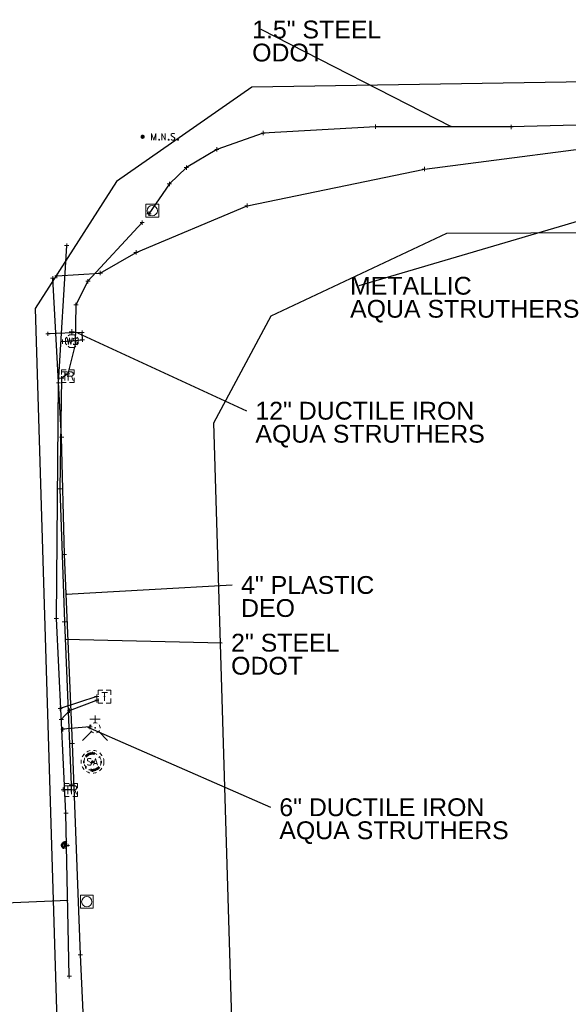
# Model space of a CAD drawing. Header units: feet. Extents: x 2474969 to 2485206, y 498780 to 500682.
# Tile 58 of 69: x 2483498 to 2483627, y 499905 to 500135. Entities that reach past the tile are written whole.
import ezdxf

# ---------------------------------------------------------------- set-up
doc = ezdxf.new("R2010")
doc.units = ezdxf.units.FT
doc.header["$MEASUREMENT"] = 0
for name, pattern in [('DGN Style 1', [0.063228, 0.000105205, -0.063123]), ('DGN Style 2', [0.017105, 0.010263, -0.006842]), ('DGN Style 4', [0.027369, 0.013684, -0.006842, 0, -0.006842]), ('DGN Style 5', [0.011974, 0.005132, -0.006842]), ('DGN Style 6', [6.093386, 0.003204, -1.281469, 2.242571, -1.281469, 0.003204, -1.281469]), ('DGN Style 7', [0.034211, 0.015395, -0.006842, 0.005132, -0.006842]), ('drainage01', [1.6, 0.85, -0.75]), ('interconnectex', [0]), ('OhDOT_USTN2', [0.11, 0.069, -0.041])]:
    doc.linetypes.add(name, pattern=pattern)
for name, color, linetype in [('DR_X_Cells', 151, 'OhDOT_USTN2'), ('GK_Drainage_Nodes', 7, 'Continuous'), ('SG_X_Interconnect_Cable', 7, 'interconnectex'), ('SG_X_Poles', 7, 'Continuous'), ('SG_X_PullBox', 7, 'Continuous'), ('SV_P_Control_Cells_Set', 7, 'Continuous'), ('TX_X_10', 7, 'Continuous'), ('UT_X_FO', 30, 'foex'), ('UT_X_Gas', 190, 'gasex'), ('UT_X_Sanitary_Cells', 3, 'Continuous'), ('UT_X_Telecom', 30, 'teleex'), ('UT_X_Telecom_Cells', 30, 'Continuous'), ('UT_X_Water', 133, 'waterex'), ('UT_X_Water_Cells', 133, 'Continuous')]:
    doc.layers.add(name, color=color, linetype=linetype)
for name, color, linetype, lineweight in [('GK_Drainage_Nodes (Construction)', 7, 'Continuous', 53), ('SG_X_PullBox (Construction)', 7, 'Continuous', 0), ('UT_X_Sanitary_Cells (Construction)', 3, 'Continuous', 0), ('UT_X_Telecom_Cells (Construction)', 30, 'Continuous', 0), ('UT_X_Water_Cells (Construction)', 62, 'Continuous', 0)]:
    doc.layers.add(name, color=color, linetype=linetype, lineweight=lineweight)
doc.layers.add('SV_X_Shot_Marker (Construction)', color=2, linetype='Continuous', lineweight=0, transparency=0.5)
doc.styles.get("Standard").update_dxf_attribs({"font": 'arial.ttf'})
doc.styles.add('Standard-Linetype-Ex', font='font30.shx')
doc.styles.add('Style-Arial', font='arial.ttf')
doc.linetypes.add('foex', pattern='A,0.2,-0.1,0.2,-0.1,0.2,-0.1,0.2,-0.1,["FO",Standard-Linetype-Ex,S=0.14,R=0,X=0,Y=-0.05],-0.3', length=1.5)
doc.linetypes.add('gasex', pattern='A,0.2,-0.1,0.2,-0.1,0.2,-0.1,0.2,-0.1,["G",Standard-Linetype-Ex,S=0.14,R=0,X=0,Y=-0.05],-0.25', length=1.45)
doc.linetypes.add('teleex', pattern='A,0.2,-0.1,0.2,-0.1,0.2,-0.1,0.2,-0.1,["T",Standard-Linetype-Ex,S=0.14,R=0,X=0,Y=-0.05],-0.2', length=1.4)
doc.linetypes.add('waterex', pattern='A,0.2,-0.1,0.2,-0.1,0.2,-0.1,0.2,-0.1,["W",Standard-Linetype-Ex,S=0.14,R=0,X=0,Y=-0.05],-0.2', length=1.4)
doc.dimstyles.get("Standard").update_dxf_attribs({"dimtxt": 0.18, "dimasz": 0.18, "dimexe": 0.18, "dimexo": 0.0625, "dimgap": 0.09, "dimtad": 0, "dimtih": 1, "dimtoh": 1, "dimdec": 4, "dimzin": 0, "dimdsep": 46, "dimtxsty": 'Standard', "dimcen": 0.09, "dimadec": 0, "dimazin": 0, "dimtfac": 1, "dimtdec": 4, "dimtofl": 0, "dimtmove": 0, "dimatfit": 3, "dimfxl": 1, "dimtolj": 1, "dimtzin": 0, "dimarcsym": 0})

# ---------------------------------------------------------------- blocks, each defined once
blk = doc.blocks.new('SPOLE_11')
at = {"layer": 'SG_X_Poles', "color": 7, "linetype": 'Continuous', "lineweight": 0}
blk.add_circle((0, 0), 0.06, dxfattribs=at)
blk.add_3dface([(-0.075, -0.075), (0.075, -0.075), (0.075, 0.075), (-0.075, 0.075)], dxfattribs=at)
blk = doc.blocks.new('FDRN-X_12')
at = {"layer": 'DR_X_Cells', "color": 5, "linetype": 'Continuous', "lineweight": 0, "flags": 128}
blk.add_lwpolyline([(0.1, 0.4), (-0.18, 0.4), (-0.18, -0.4), (0.1, -0.4)], dxfattribs=at)
at = {"layer": 'DR_X_Cells', "color": 5, "linetype": 'Continuous', "lineweight": 0, "extrusion": (0, 0, -1)}
for centre, radius, start, end in [((0, 0), 0.7, 330.0184, 29.9816), ((0.15, 0), 0.474, 122.5148, 237.4852)]:
    blk.add_arc(centre, radius, start, end, dxfattribs=at)
at = {"layer": 'DR_X_Cells', "color": 5, "linetype": 'Continuous', "lineweight": 0}
for start, end in [(60.0184, 120.0157), (330.0184, 29.9816), (239.9843, 299.9816)]:
    blk.add_arc((0, 0), 0.7, start, end, dxfattribs=at)
at = {"layer": 'GK_Drainage_Nodes (Construction)', "color": 254, "linetype": 'DGN Style 6', "lineweight": 53}
blk.add_circle((0, 0), 0.7, dxfattribs=at)
at = {"layer": 'GK_Drainage_Nodes (Construction)', "color": 5, "linetype": 'DGN Style 7', "lineweight": 53}
blk.add_point((0, 0), dxfattribs=at)
at = {"layer": 'GK_Drainage_Nodes (Construction)', "color": 1, "linetype": 'DGN Style 5', "lineweight": 53}
blk.add_point((0, 0), dxfattribs=at)
at = {"layer": 'GK_Drainage_Nodes (Construction)', "color": 2, "linetype": 'DGN Style 4', "lineweight": 53}
blk.add_point((0, 0), dxfattribs=at)
at = {"layer": 'GK_Drainage_Nodes (Construction)', "color": 6, "linetype": 'DGN Style 1', "lineweight": 53}
blk.add_point((0, 0), dxfattribs=at)
at = {"layer": 'GK_Drainage_Nodes (Construction)', "color": 30, "linetype": 'DGN Style 2', "lineweight": 53}
blk.add_point((0, 0), dxfattribs=at)
blk = doc.blocks.new('SIGPB_17')
at = {"layer": 'SG_X_PullBox', "color": 7, "linetype": 'Continuous', "lineweight": 0, "flags": 128}
for points in [[(-0.02, 0.075), (-0.075, 0.075), (-0.075, 0.02)], [(-0.068, 0.05), (-0.006, 0.05)], [(-0.036, 0.05), (-0.036, -0.05)], [(0.006, -0.05), (0.006, 0.05), (0.043, 0.05), (0.047, 0.049), (0.053, 0.048), (0.055, 0.046), (0.058, 0.044), (0.061, 0.041), (0.063, 0.037), (0.065, 0.03), (0.065, 0.021), (0.064, 0.018), (0.062, 0.013), (0.059, 0.007), (0.056, 0.005), (0.054, 0.004), (0.052, 0.003), (0.05, 0.002), (0.043, 0.001), (0.006, 0.001)], [(0.075, 0.02), (0.075, 0.075), (0.02, 0.075)], [(0.043, 0.001), (0.065, -0.05)], [(-0.075, -0.02), (-0.075, -0.075), (-0.02, -0.075)], [(0.02, -0.075), (0.075, -0.075), (0.075, -0.02)]]:
    blk.add_lwpolyline(points, dxfattribs=at)
at = {"layer": 'SG_X_PullBox (Construction)', "color": 7, "linetype": 'Continuous', "lineweight": 30}
blk.add_point((0, 0), dxfattribs=at)
blk = doc.blocks.new('MH1D-X-SAN_12')
at = {"layer": 'GK_Drainage_Nodes (Construction)', "color": 254, "linetype": 'DGN Style 6', "lineweight": 53}
blk.add_circle((0, 0), 2, dxfattribs=at)
at = {"layer": 'GK_Drainage_Nodes (Construction)', "color": 6, "linetype": 'DGN Style 1', "lineweight": 53}
blk.add_point((0, 2), dxfattribs=at)
at = {"layer": 'GK_Drainage_Nodes (Construction)', "color": 5, "linetype": 'DGN Style 7', "lineweight": 53}
blk.add_point((0, 0), dxfattribs=at)
at = {"layer": 'GK_Drainage_Nodes (Construction)', "color": 1, "linetype": 'DGN Style 5', "lineweight": 53}
blk.add_point((0, 0), dxfattribs=at)
at = {"layer": 'GK_Drainage_Nodes (Construction)', "color": 2, "linetype": 'DGN Style 4', "lineweight": 53}
blk.add_point((0, 0), dxfattribs=at)
at = {"layer": 'GK_Drainage_Nodes (Construction)', "color": 30, "linetype": 'DGN Style 2', "lineweight": 53}
blk.add_point((0, -2), dxfattribs=at)
at = {"layer": 'UT_X_Sanitary_Cells', "color": 3, "linetype": 'Continuous', "lineweight": 0, "flags": 128}
for points in [[(-0.33, 0.69), (-0.36, 0.71), (-0.4, 0.74), (-0.51, 0.77), (-0.65, 0.8), (-0.75, 0.8), (-0.79, 0.8), (-0.95, 0.76), (-1.09, 0.69), (-1.18, 0.59), (-1.2, 0.48), (-1.2, 0.41), (-1.18, 0.31), (-1.08, 0.22), (-0.38, -0.16), (-0.32, -0.21), (-0.29, -0.26), (-0.27, -0.33), (-0.27, -0.41), (-0.28, -0.48), (-0.29, -0.54), (-0.32, -0.6), (-0.35, -0.65), (-0.37, -0.69), (-0.41, -0.72), (-0.45, -0.75), (-0.5, -0.77), (-0.53, -0.79), (-0.65, -0.8), (-0.82, -0.8), (-0.94, -0.77), (-1.1, -0.69), (-1.2, -0.61)], [(0.21, -0.8), (0.71, 0.8), (1.2, -0.8)], [(1.08, -0.42), (0.34, -0.42)]]:
    blk.add_lwpolyline(points, dxfattribs=at)
at = {"layer": 'UT_X_Sanitary_Cells', "linetype": 'drainage01', "lineweight": 0}
blk.add_circle((0, 0), 2.67, dxfattribs=at)
at = {"layer": 'UT_X_Sanitary_Cells (Construction)', "color": 251, "linetype": 'drainage01', "lineweight": 0}
blk.add_circle((0, 0), 2, dxfattribs=at)
blk = doc.blocks.new('FH_5')
at = {"layer": 'UT_X_Water_Cells', "color": 62, "linetype": 'Continuous', "lineweight": 0}
for p, q in [((0, 0.06), (0, 0.146)), ((0.06, 0.103), (-0.06, 0.103)), ((-0.042, -0.042), (-0.146, -0.146)), ((0.042, -0.042), (0.146, -0.146))]:
    blk.add_line(p, q, dxfattribs=at)
for start, end in [(140.021, 184.0629), (68.1395, 112.038), (356.0165, 39.9889), (211.8788, 255.8479), (283.8239, 329.9097)]:
    blk.add_arc((0, 0), 0.06, start, end, dxfattribs=at)
at = {"layer": 'UT_X_Water_Cells (Construction)', "color": 62, "linetype": 'Continuous', "lineweight": 30}
blk.add_point((0, 0), dxfattribs=at)
blk.add_point((0, 0), dxfattribs=at)
blk = doc.blocks.new('TPED_2')
at = {"layer": 'UT_X_Telecom_Cells', "color": 30, "linetype": 'Continuous', "lineweight": 0}
for p, q in [((-0.032, 0.05), (0.033, 0.05)), ((0, -0.05), (0, 0.05))]:
    blk.add_line(p, q, dxfattribs=at)
at = {"layer": 'UT_X_Telecom_Cells', "color": 30, "linetype": 'Continuous', "lineweight": 0, "flags": 128}
for points in [[(-0.02, 0.075), (-0.075, 0.075), (-0.075, 0.02)], [(0.075, 0.02), (0.075, 0.075), (0.02, 0.075)], [(-0.075, -0.02), (-0.075, -0.075), (-0.02, -0.075)], [(0.02, -0.075), (0.075, -0.075), (0.075, -0.02)]]:
    blk.add_lwpolyline(points, dxfattribs=at)
at = {"layer": 'UT_X_Telecom_Cells (Construction)', "color": 30, "linetype": 'Continuous', "lineweight": 30}
blk.add_point((0, 0), dxfattribs=at)
blk = doc.blocks.new('SIGPB_18')
at = {"layer": 'SG_X_PullBox', "color": 7, "linetype": 'Continuous', "lineweight": 0, "flags": 128}
for points in [[(-0.02, 0.075), (-0.075, 0.075), (-0.075, 0.02)], [(-0.068, 0.05), (-0.006, 0.05)], [(-0.036, 0.05), (-0.036, -0.05)], [(0.006, -0.05), (0.006, 0.05), (0.043, 0.05), (0.047, 0.049), (0.053, 0.048), (0.055, 0.046), (0.058, 0.044), (0.061, 0.041), (0.063, 0.037), (0.065, 0.03), (0.065, 0.021), (0.064, 0.018), (0.062, 0.013), (0.059, 0.007), (0.056, 0.005), (0.054, 0.004), (0.052, 0.003), (0.05, 0.002), (0.043, 0.001), (0.006, 0.001)], [(0.075, 0.02), (0.075, 0.075), (0.02, 0.075)], [(0.043, 0.001), (0.065, -0.05)], [(-0.075, -0.02), (-0.075, -0.075), (-0.02, -0.075)], [(0.02, -0.075), (0.075, -0.075), (0.075, -0.02)]]:
    blk.add_lwpolyline(points, dxfattribs=at)
at = {"layer": 'SG_X_PullBox (Construction)', "color": 7, "linetype": 'Continuous', "lineweight": 30}
blk.add_point((0, 0), dxfattribs=at)
blk = doc.blocks.new('WSS_9')
at = {"layer": 'UT_X_Water_Cells', "color": 62, "linetype": 'Continuous', "lineweight": 0}
for p, q in [((0, 0.074), (0, 0.138)), ((0.032, 0.106), (-0.032, 0.106)), ((0.02, 0.008), (0.055, -0.01))]:
    blk.add_line(p, q, dxfattribs=at)
at = {"layer": 'UT_X_Water_Cells', "color": 62, "linetype": 'Continuous', "lineweight": 0, "flags": 128}
for points in [[(-0.059, 0.045), (-0.074, 0.03), (-0.074, -0.03), (-0.059, -0.045)], [(-0.055, 0.036), (-0.041, -0.041), (-0.027, 0.036), (-0.013, -0.041), (0.001, 0.036)], [(0.045, 0.059), (0.03, 0.074), (-0.03, 0.074), (-0.045, 0.059)], [(0.059, -0.045), (0.074, -0.03), (0.074, 0.03), (0.059, 0.045)], [(-0.045, -0.059), (-0.03, -0.074), (0.03, -0.074), (0.045, -0.059)]]:
    blk.add_lwpolyline(points, dxfattribs=at)
at = {"layer": 'UT_X_Water_Cells', "color": 62, "linetype": 'Continuous', "lineweight": 0, "extrusion": (0, 0, -1)}
for centre, radius, start, end in [((-0.028, 0.02), 0.0135, 303.6324, 53.7413), ((-0.039, -0.005), 0.04, 61.3463, 118.6537), ((-0.037, -0.009), 0.0316, 235.6037, 316.3305), ((-0.044, -0.022), 0.017, 132.0642, 228.5117)]:
    blk.add_arc(centre, radius, start, end, dxfattribs=at)
at = {"layer": 'UT_X_Water_Cells (Construction)', "color": 62, "linetype": 'Continuous', "lineweight": 30}
blk.add_point((0, 0), dxfattribs=at)
blk = doc.blocks.new('SPOLE_12')
at = {"layer": 'SG_X_Poles', "color": 7, "linetype": 'Continuous', "lineweight": 0}
blk.add_circle((0, 0), 0.06, dxfattribs=at)
blk.add_3dface([(-0.075, -0.075), (0.075, -0.075), (0.075, 0.075), (-0.075, 0.075)], dxfattribs=at)
blk = doc.blocks.new('SVPT_409')
at = {"layer": 'SV_X_Shot_Marker (Construction)', "transparency": 33554495}
for p, q in [((-0.025, 0), (0.025, 0)), ((0, 0.025), (0, -0.025))]:
    blk.add_line(p, q, dxfattribs=at)
blk.add_point((0, 0), dxfattribs=at)
blk = doc.blocks.new('SVPT_410')
at = {"layer": 'SV_X_Shot_Marker (Construction)', "transparency": 33554495}
for p, q in [((-0.025, 0), (0.025, 0)), ((0, 0.025), (0, -0.025))]:
    blk.add_line(p, q, dxfattribs=at)
blk.add_point((0, 0), dxfattribs=at)
blk = doc.blocks.new('SVPT_411')
at = {"layer": 'SV_X_Shot_Marker (Construction)', "transparency": 33554495}
for p, q in [((-0.025, 0), (0.025, 0)), ((0, 0.025), (0, -0.025))]:
    blk.add_line(p, q, dxfattribs=at)
blk.add_point((0, 0), dxfattribs=at)
blk = doc.blocks.new('SVPT_412')
at = {"layer": 'SV_X_Shot_Marker (Construction)', "transparency": 33554495}
for p, q in [((-0.025, 0), (0.025, 0)), ((0, 0.025), (0, -0.025))]:
    blk.add_line(p, q, dxfattribs=at)
blk.add_point((0, 0), dxfattribs=at)
blk = doc.blocks.new('SVPT_413')
at = {"layer": 'SV_X_Shot_Marker (Construction)', "transparency": 33554495}
for p, q in [((-0.025, 0), (0.025, 0)), ((0, 0.025), (0, -0.025))]:
    blk.add_line(p, q, dxfattribs=at)
blk.add_point((0, 0), dxfattribs=at)
blk = doc.blocks.new('SVPT_414')
at = {"layer": 'SV_X_Shot_Marker (Construction)', "transparency": 33554495}
for p, q in [((-0.025, 0), (0.025, 0)), ((0, 0.025), (0, -0.025))]:
    blk.add_line(p, q, dxfattribs=at)
blk.add_point((0, 0), dxfattribs=at)
blk = doc.blocks.new('SVPT_415')
at = {"layer": 'SV_X_Shot_Marker (Construction)', "transparency": 33554495}
for p, q in [((-0.025, 0), (0.025, 0)), ((0, 0.025), (0, -0.025))]:
    blk.add_line(p, q, dxfattribs=at)
blk.add_point((0, 0), dxfattribs=at)
blk = doc.blocks.new('SVPT_416')
at = {"layer": 'SV_X_Shot_Marker (Construction)', "transparency": 33554495}
for p, q in [((-0.025, 0), (0.025, 0)), ((0, 0.025), (0, -0.025))]:
    blk.add_line(p, q, dxfattribs=at)
blk.add_point((0, 0), dxfattribs=at)
blk = doc.blocks.new('SVPT_417')
at = {"layer": 'SV_X_Shot_Marker (Construction)', "transparency": 33554495}
for p, q in [((0, 0.025), (0, -0.025)), ((-0.025, 0), (0.025, 0))]:
    blk.add_line(p, q, dxfattribs=at)
blk.add_point((0, 0), dxfattribs=at)
blk = doc.blocks.new('SVPT_418')
at = {"layer": 'SV_X_Shot_Marker (Construction)', "transparency": 33554495}
for p, q in [((-0.025, 0), (0.025, 0)), ((0, 0.025), (0, -0.025))]:
    blk.add_line(p, q, dxfattribs=at)
blk.add_point((0, 0), dxfattribs=at)
blk = doc.blocks.new('SVPT_435')
at = {"layer": 'SV_X_Shot_Marker (Construction)', "transparency": 33554495}
for p, q in [((-0.025, 0), (0.025, 0)), ((0, 0.025), (0, -0.025))]:
    blk.add_line(p, q, dxfattribs=at)
blk.add_point((0, 0), dxfattribs=at)
blk = doc.blocks.new('SVPT_436')
at = {"layer": 'SV_X_Shot_Marker (Construction)', "transparency": 33554495}
for p, q in [((-0.025, 0), (0.025, 0)), ((0, 0.025), (0, -0.025))]:
    blk.add_line(p, q, dxfattribs=at)
blk.add_point((0, 0), dxfattribs=at)
blk = doc.blocks.new('SVPT_437')
at = {"layer": 'SV_X_Shot_Marker (Construction)', "transparency": 33554495}
for p, q in [((-0.025, 0), (0.025, 0)), ((0, 0.025), (0, -0.025))]:
    blk.add_line(p, q, dxfattribs=at)
blk.add_point((0, 0), dxfattribs=at)
blk = doc.blocks.new('SVPT_438')
at = {"layer": 'SV_X_Shot_Marker (Construction)', "transparency": 33554495}
for p, q in [((-0.025, 0), (0.025, 0)), ((0, 0.025), (0, -0.025))]:
    blk.add_line(p, q, dxfattribs=at)
blk.add_point((0, 0), dxfattribs=at)
blk = doc.blocks.new('SVPT_439')
at = {"layer": 'SV_X_Shot_Marker (Construction)', "transparency": 33554495}
for p, q in [((-0.025, 0), (0.025, 0)), ((0, 0.025), (0, -0.025))]:
    blk.add_line(p, q, dxfattribs=at)
blk.add_point((0, 0), dxfattribs=at)
blk = doc.blocks.new('SVPT_449')
at = {"layer": 'SV_X_Shot_Marker (Construction)', "transparency": 33554495}
for p, q in [((-0.025, 0), (0.025, 0)), ((0, 0.025), (0, -0.025))]:
    blk.add_line(p, q, dxfattribs=at)
blk.add_point((0, 0), dxfattribs=at)
blk = doc.blocks.new('SVPT_450')
at = {"layer": 'SV_X_Shot_Marker (Construction)', "transparency": 33554495}
for p, q in [((-0.025, 0), (0.025, 0)), ((0, 0.025), (0, -0.025))]:
    blk.add_line(p, q, dxfattribs=at)
blk.add_point((0, 0), dxfattribs=at)
blk = doc.blocks.new('SVPT_451')
at = {"layer": 'SV_X_Shot_Marker (Construction)', "transparency": 33554495}
for p, q in [((-0.025, 0), (0.025, 0)), ((0, 0.025), (0, -0.025))]:
    blk.add_line(p, q, dxfattribs=at)
blk.add_point((0, 0), dxfattribs=at)
blk = doc.blocks.new('SVPT_452')
at = {"layer": 'SV_X_Shot_Marker (Construction)', "transparency": 33554495}
for p, q in [((-0.025, 0), (0.025, 0)), ((0, 0.025), (0, -0.025))]:
    blk.add_line(p, q, dxfattribs=at)
blk.add_point((0, 0), dxfattribs=at)
blk = doc.blocks.new('SVPT_453')
at = {"layer": 'SV_X_Shot_Marker (Construction)', "transparency": 33554495}
for p, q in [((-0.025, 0), (0.025, 0)), ((0, 0.025), (0, -0.025))]:
    blk.add_line(p, q, dxfattribs=at)
blk.add_point((0, 0), dxfattribs=at)
blk = doc.blocks.new('SVPT_454')
at = {"layer": 'SV_X_Shot_Marker (Construction)', "transparency": 33554495}
for p, q in [((-0.025, 0), (0.025, 0)), ((0, 0.025), (0, -0.025))]:
    blk.add_line(p, q, dxfattribs=at)
blk.add_point((0, 0), dxfattribs=at)
blk = doc.blocks.new('SVPT_455')
at = {"layer": 'SV_X_Shot_Marker (Construction)', "transparency": 33554495}
for p, q in [((-0.025, 0), (0.025, 0)), ((0, 0.025), (0, -0.025))]:
    blk.add_line(p, q, dxfattribs=at)
blk.add_point((0, 0), dxfattribs=at)
blk = doc.blocks.new('SVPT_456')
at = {"layer": 'SV_X_Shot_Marker (Construction)', "transparency": 33554495}
for p, q in [((-0.025, 0), (0.025, 0)), ((0, 0.025), (0, -0.025))]:
    blk.add_line(p, q, dxfattribs=at)
blk.add_point((0, 0), dxfattribs=at)
blk = doc.blocks.new('SVPT_457')
at = {"layer": 'SV_X_Shot_Marker (Construction)', "transparency": 33554495}
for p, q in [((-0.025, 0), (0.025, 0)), ((0, 0.025), (0, -0.025))]:
    blk.add_line(p, q, dxfattribs=at)
blk.add_point((0, 0), dxfattribs=at)
blk = doc.blocks.new('SVPT_458')
at = {"layer": 'SV_X_Shot_Marker (Construction)', "transparency": 33554495}
for p, q in [((-0.025, 0), (0.025, 0)), ((0, 0.025), (0, -0.025))]:
    blk.add_line(p, q, dxfattribs=at)
blk.add_point((0, 0), dxfattribs=at)
blk = doc.blocks.new('SVPT_459')
at = {"layer": 'SV_X_Shot_Marker (Construction)', "transparency": 33554495}
for p, q in [((-0.025, 0), (0.025, 0)), ((0, 0.025), (0, -0.025))]:
    blk.add_line(p, q, dxfattribs=at)
blk.add_point((0, 0), dxfattribs=at)
blk = doc.blocks.new('SVPT_460')
at = {"layer": 'SV_X_Shot_Marker (Construction)', "transparency": 33554495}
for p, q in [((-0.025, 0), (0.025, 0)), ((0, 0.025), (0, -0.025))]:
    blk.add_line(p, q, dxfattribs=at)
blk.add_point((0, 0), dxfattribs=at)
blk = doc.blocks.new('SVPT_461')
at = {"layer": 'SV_X_Shot_Marker (Construction)', "transparency": 33554495}
for p, q in [((-0.025, 0), (0.025, 0)), ((0, 0.025), (0, -0.025))]:
    blk.add_line(p, q, dxfattribs=at)
blk.add_point((0, 0), dxfattribs=at)
blk = doc.blocks.new('SVPT_462')
at = {"layer": 'SV_X_Shot_Marker (Construction)', "transparency": 33554495}
for p, q in [((-0.025, 0), (0.025, 0)), ((0, 0.025), (0, -0.025))]:
    blk.add_line(p, q, dxfattribs=at)
blk.add_point((0, 0), dxfattribs=at)
blk = doc.blocks.new('SVPT_463')
at = {"layer": 'SV_X_Shot_Marker (Construction)', "transparency": 33554495}
for p, q in [((-0.025, 0), (0.025, 0)), ((0, 0.025), (0, -0.025))]:
    blk.add_line(p, q, dxfattribs=at)
blk.add_point((0, 0), dxfattribs=at)
blk = doc.blocks.new('SVPT_464')
at = {"layer": 'SV_X_Shot_Marker (Construction)', "transparency": 33554495}
for p, q in [((-0.025, 0), (0.025, 0)), ((0, 0.025), (0, -0.025))]:
    blk.add_line(p, q, dxfattribs=at)
blk.add_point((0, 0), dxfattribs=at)
blk = doc.blocks.new('SVPT_465')
at = {"layer": 'SV_X_Shot_Marker (Construction)', "transparency": 33554495}
for p, q in [((-0.025, 0), (0.025, 0)), ((0, 0.025), (0, -0.025))]:
    blk.add_line(p, q, dxfattribs=at)
blk.add_point((0, 0), dxfattribs=at)
blk = doc.blocks.new('SVPT_466')
at = {"layer": 'SV_X_Shot_Marker (Construction)', "transparency": 33554495}
for p, q in [((-0.025, 0), (0.025, 0)), ((0, 0.025), (0, -0.025))]:
    blk.add_line(p, q, dxfattribs=at)
blk.add_point((0, 0), dxfattribs=at)
blk = doc.blocks.new('SVPT_469')
at = {"layer": 'SV_X_Shot_Marker (Construction)', "transparency": 33554495}
for p, q in [((-0.025, 0), (0.025, 0)), ((0, 0.025), (0, -0.025))]:
    blk.add_line(p, q, dxfattribs=at)
blk.add_point((0, 0), dxfattribs=at)
blk = doc.blocks.new('SVPT_470')
at = {"layer": 'SV_X_Shot_Marker (Construction)', "transparency": 33554495}
for p, q in [((0, 0.025), (0, -0.025)), ((-0.025, 0), (0.025, 0))]:
    blk.add_line(p, q, dxfattribs=at)
blk.add_point((0, 0), dxfattribs=at)
blk = doc.blocks.new('SVPT_471')
at = {"layer": 'SV_X_Shot_Marker (Construction)', "transparency": 33554495}
for p, q in [((-0.025, 0), (0.025, 0)), ((0, 0.025), (0, -0.025))]:
    blk.add_line(p, q, dxfattribs=at)
blk.add_point((0, 0), dxfattribs=at)
blk = doc.blocks.new('SVPT_472')
at = {"layer": 'SV_X_Shot_Marker (Construction)', "transparency": 33554495}
for p, q in [((-0.025, 0), (0.025, 0)), ((0, 0.025), (0, -0.025))]:
    blk.add_line(p, q, dxfattribs=at)
blk.add_point((0, 0), dxfattribs=at)
blk = doc.blocks.new('SVPT_473')
at = {"layer": 'SV_X_Shot_Marker (Construction)', "transparency": 33554495}
for p, q in [((-0.025, 0), (0.025, 0)), ((0, 0.025), (0, -0.025))]:
    blk.add_line(p, q, dxfattribs=at)
blk.add_point((0, 0), dxfattribs=at)
blk = doc.blocks.new('SVPT_474')
at = {"layer": 'SV_X_Shot_Marker (Construction)', "transparency": 33554495}
for p, q in [((-0.025, 0), (0.025, 0)), ((0, 0.025), (0, -0.025))]:
    blk.add_line(p, q, dxfattribs=at)
blk.add_point((0, 0), dxfattribs=at)
blk = doc.blocks.new('SVPT_475')
at = {"layer": 'SV_X_Shot_Marker (Construction)', "transparency": 33554495}
for p, q in [((-0.025, 0), (0.025, 0)), ((0, 0.025), (0, -0.025))]:
    blk.add_line(p, q, dxfattribs=at)
blk.add_point((0, 0), dxfattribs=at)
blk = doc.blocks.new('SVPT_476')
at = {"layer": 'SV_X_Shot_Marker (Construction)', "transparency": 33554495}
for p, q in [((-0.025, 0), (0.025, 0)), ((0, 0.025), (0, -0.025))]:
    blk.add_line(p, q, dxfattribs=at)
blk.add_point((0, 0), dxfattribs=at)
blk = doc.blocks.new('SVPT_477')
at = {"layer": 'SV_X_Shot_Marker (Construction)', "transparency": 33554495}
for p, q in [((-0.025, 0), (0.025, 0)), ((0, 0.025), (0, -0.025))]:
    blk.add_line(p, q, dxfattribs=at)
blk.add_point((0, 0), dxfattribs=at)
blk = doc.blocks.new('SVPT_478')
at = {"layer": 'SV_X_Shot_Marker (Construction)', "transparency": 33554495}
for p, q in [((-0.025, 0), (0.025, 0)), ((0, 0.025), (0, -0.025))]:
    blk.add_line(p, q, dxfattribs=at)
blk.add_point((0, 0), dxfattribs=at)
blk = doc.blocks.new('SVPT_479')
at = {"layer": 'SV_X_Shot_Marker (Construction)', "transparency": 33554495}
for p, q in [((-0.025, 0), (0.025, 0)), ((0, 0.025), (0, -0.025))]:
    blk.add_line(p, q, dxfattribs=at)
blk.add_point((0, 0), dxfattribs=at)
blk = doc.blocks.new('TerminatorOpen_0.5')
at = {"color": 0, "linetype": 'ByBlock', "lineweight": -2}
for q in [(-1, 0.25), (-1, 0), (-1, -0.25)]:
    blk.add_line((0, 0), q, dxfattribs=at)
blk = doc.blocks.new('MNAILS_26')
at = {"layer": 'SV_P_Control_Cells_Set', "linetype": 'Continuous', "lineweight": 0}
h = blk.add_hatch(color=7, dxfattribs=at)
edge = h.paths.add_edge_path()
edge.add_arc((0, 0), 0.0249, 0, 360)
at = {"layer": 'SV_P_Control_Cells_Set', "color": 7, "linetype": 'Continuous', "lineweight": 0, "flags": 128}
for points in [[(0.105, -0.04), (0.105, 0.04), (0.13, -0.04), (0.154, 0.04), (0.154, -0.04)], [(0.223, -0.04), (0.223, 0.04), (0.264, -0.04), (0.264, 0.04)], [(0.372, 0.034), (0.371, 0.036), (0.369, 0.037), (0.364, 0.039), (0.358, 0.04), (0.354, 0.04), (0.352, 0.04), (0.345, 0.038), (0.339, 0.034), (0.335, 0.029), (0.334, 0.024), (0.334, 0.02), (0.335, 0.015), (0.339, 0.011), (0.37, -0.008), (0.372, -0.01), (0.373, -0.013), (0.375, -0.017), (0.375, -0.02), (0.374, -0.024), (0.373, -0.027), (0.372, -0.03), (0.371, -0.032), (0.37, -0.034), (0.369, -0.036), (0.367, -0.038), (0.365, -0.039), (0.363, -0.039), (0.358, -0.04), (0.35, -0.04), (0.345, -0.039), (0.338, -0.034), (0.334, -0.031)], [(0.193, -0.029), (0.195, -0.029), (0.197, -0.031), (0.199, -0.033), (0.199, -0.036), (0.197, -0.039), (0.195, -0.04), (0.193, -0.04), (0.191, -0.039), (0.189, -0.036), (0.189, -0.033), (0.191, -0.031), (0.193, -0.029)], [(0.303, -0.029), (0.306, -0.029), (0.308, -0.031), (0.31, -0.033), (0.31, -0.036), (0.308, -0.039), (0.306, -0.04), (0.303, -0.04), (0.302, -0.039), (0.3, -0.036), (0.3, -0.033), (0.302, -0.031), (0.303, -0.029)], [(0.413, -0.029), (0.415, -0.029), (0.417, -0.031), (0.419, -0.033), (0.419, -0.036), (0.417, -0.039), (0.415, -0.04), (0.413, -0.04), (0.411, -0.039), (0.409, -0.036), (0.409, -0.033), (0.411, -0.031), (0.413, -0.029)]]:
    blk.add_lwpolyline(points, dxfattribs=at)

msp = doc.modelspace()

# ---------------------------------------------------------------- linework, layer by layer
at = {"layer": 'SG_X_Interconnect_Cable'}
for points in [[(2483684.56, 500118.04, 1052.07), (2483684.59, 500114.1, 1052.44), (2483667.98, 500111.49, 1052.82), (2483613.29, 500110.04, 1053.08), (2483581.55, 500110.07, 1053.39), (2483555.27, 500108.59, 1054.01), (2483544.43, 500104.79, 1054.27), (2483537.3, 500100.51, 1054.6), (2483533.32, 500096.7, 1054.81), (2483528.53, 500089.72, 1054.98)], [(2483526.95, 500087.64, 1054.94), (2483514.26, 500073.89, 1054.73), (2483511.44, 500068.37, 1054.95), (2483511.28, 500059.06, 1055.04), (2483509.53, 500052.23, 1054.87), (2483508.09, 500051.21, 1054.89), (2483507.65, 500025.31, 1054.92), (2483508.75, 499994.16, 1054.62), (2483510.36, 499955.99, 1054.09), (2483510.37, 499954.81, 1054.1), (2483508.46, 499954.85, 1054.09)]]:
    msp.add_polyline3d(points, dxfattribs=at)
at = {"layer": 'TX_X_10', "elevation": 1051.7, "flags": 128}
msp.add_lwpolyline([(2483758.61, 500122.65), (2483552.62, 500119.36), (2483520.93, 500097.29), (2483501.91, 500067.51), (2483513.83, 499674.96), (2483554.76, 499676.21), (2483543.69, 500040.75), (2483557.11, 500065.78), (2483598.23, 500085.17), (2483972.03, 500086.62), (2483971.88, 500126.2), (2483758.62, 500122.63)], dxfattribs=at)
at = {"layer": 'UT_X_FO', "flags": 128}
msp.add_lwpolyline([(2483506.99, 500075.15), (2483517.15, 500075.83), (2483525.51, 500080.66), (2483551.5, 500091.59), (2483593.02, 500100.18), (2483644.77, 500106.87), (2483706.43, 500110.19), (2483759.34, 500112.89), (2483759.5, 500114.62), (2483758.61, 500122.65)], dxfattribs=at)
at = {"layer": 'UT_X_Gas', "flags": 128}
msp.add_lwpolyline([(2483523.18, 499747.6), (2483517.31, 499813.5), (2483514.99, 499862.52), (2483512.48, 499916.21), (2483510.65, 499965.7), (2483508.77, 500009.92), (2483508.08, 500037.4), (2483506.03, 500074.63)], dxfattribs=at)
at = {"layer": 'UT_X_Telecom', "extrusion": (0.045956, 0.015054, 0.99883)}
msp.add_line((2483516.32, 499976.65), (2483507.76, 499973.85), dxfattribs=at)
at = {"layer": 'UT_X_Telecom'}
msp.add_polyline3d([(2483508.03, 499971.31, 0), (2483509.94, 499973.38, 0), (2483516.34, 499975.81, 0)], dxfattribs=at)
at = {"layer": 'UT_X_Water', "extrusion": (-0.026746, -0.002341, 0.99964)}
msp.add_line((2483514.74, 499969.56), (2483508.39, 499969.01), dxfattribs=at)
at = {"layer": 'UT_X_Water', "flags": 128}
for points in [[(2483509.9, 499911.19), (2483509.12, 499949.4), (2483506.88, 499994.95), (2483507.37, 500050.16), (2483509.3, 500082.26)], [(2483508.31, 500059.79), (2483512.97, 500060.22), (2483512.87, 500061.9), (2483504.89, 500061.59)]]:
    msp.add_lwpolyline(points, dxfattribs=at)

# ---------------------------------------------------------------- block references
at = {"layer": 'DR_X_Cells', "color": 5, "linetype": 'Continuous', "lineweight": 0}
msp.add_blockref('FDRN-X_12', (2483508.94, 499941.86, 1054.25), dxfattribs=at)
at = {"layer": 'GK_Drainage_Nodes', "color": 30, "linetype": 'DGN Style 2', "lineweight": 53}
msp.add_blockref('MH1D-X-SAN_12', (2483515.33, 499961.4, 1054.52), dxfattribs=at)
at = {"layer": 'SG_X_Poles', "color": 7, "linetype": 'Continuous', "lineweight": 0, "xscale": 20, "yscale": 20, "zscale": 20}
for name, p in [('SPOLE_12', (2483529.32, 500090.43, 1055.39)), ('SPOLE_11', (2483513.98, 499928.65, 1054.43))]:
    msp.add_blockref(name, p, dxfattribs=at)
at = {"layer": 'SG_X_PullBox', "color": 7, "linetype": 'Continuous', "lineweight": 0, "xscale": 20, "yscale": 20, "zscale": 20}
for name, p in [('SIGPB_18', (2483509.54, 500051.67, 1055.01)), ('SIGPB_17', (2483510.3, 499954.81, 1054.22))]:
    msp.add_blockref(name, p, dxfattribs=at)
at = {"layer": 'SV_P_Control_Cells_Set', "color": 7, "linetype": 'Continuous', "lineweight": 0, "xscale": 20, "yscale": 20, "zscale": 20}
msp.add_blockref('MNAILS_26', (2483527.06, 500107.73, 1054.09), dxfattribs=at)
at = {"layer": 'SV_X_Shot_Marker (Construction)', "transparency": 33554495, "xscale": 20, "yscale": 20, "zscale": 20}
for name, p in [('SVPT_450', (2483581.55, 500110.07, 1053.39)), ('SVPT_449', (2483613.29, 500110.04, 1053.08)), ('SVPT_451', (2483555.27, 500108.59, 1054.01)), ('SVPT_452', (2483544.43, 500104.79, 1054.27)), ('SVPT_453', (2483537.3, 500100.51, 1054.6)), ('SVPT_409', (2483593.02, 500100.18, 1052.85)), ('SVPT_454', (2483533.32, 500096.7, 1054.81)), ('SVPT_410', (2483551.5, 500091.59, 1053.35)), ('SVPT_455', (2483528.53, 500089.72, 1054.98)), ('SVPT_456', (2483526.95, 500087.64, 1054.94)), ('SVPT_473', (2483509.3, 500082.26, 1054.93)), ('SVPT_411', (2483525.51, 500080.66, 1054.64)), ('SVPT_413', (2483506.99, 500075.15, 1054.98)), ('SVPT_412', (2483517.15, 500075.83, 1054.73)), ('SVPT_439', (2483506.03, 500074.63, 1054.38)), ('SVPT_457', (2483514.26, 500073.89, 1054.73)), ('SVPT_458', (2483511.44, 500068.37, 1054.95)), ('SVPT_477', (2483504.89, 500061.59, 1054.91)), ('SVPT_476', (2483512.87, 500061.9, 1054.84)), ('SVPT_474', (2483508.31, 500059.79, 1054.96)), ('SVPT_459', (2483511.28, 500059.06, 1055.04)), ('SVPT_475', (2483512.97, 500060.22, 1054.92)), ('SVPT_460', (2483509.53, 500052.23, 1054.87)), ('SVPT_472', (2483507.37, 500050.16, 1054.93)), ('SVPT_461', (2483508.09, 500051.21, 1054.89)), ('SVPT_438', (2483508.08, 500037.4, 1055.01)), ('SVPT_462', (2483507.65, 500025.31, 1054.92)), ('SVPT_437', (2483508.77, 500009.92, 1054.78)), ('SVPT_471', (2483506.88, 499994.95, 1054.68)), ('SVPT_463', (2483508.75, 499994.16, 1054.62)), ('SVPT_414', (2483516.32, 499976.65, 1054.1)), ('SVPT_415', (2483507.76, 499973.85, 1054.53)), ('SVPT_418', (2483516.34, 499975.81, 1054.11)), ('SVPT_416', (2483508.03, 499971.31, 1054.51)), ('SVPT_417', (2483509.94, 499973.38, 1054.57)), ('SVPT_479', (2483508.39, 499969.01, 1054.28)), ('SVPT_478', (2483514.74, 499969.56, 1054.45)), ('SVPT_436', (2483510.65, 499965.7, 1054.44)), ('SVPT_464', (2483510.36, 499955.99, 1054.09)), ('SVPT_466', (2483508.46, 499954.85, 1054.09)), ('SVPT_465', (2483510.37, 499954.81, 1054.1)), ('SVPT_470', (2483509.12, 499949.4, 1054.04)), ('SVPT_435', (2483512.48, 499916.21, 1053.95)), ('SVPT_469', (2483509.9, 499911.19, 1053.21))]:
    msp.add_blockref(name, p, dxfattribs=at)
at = {"layer": 'UT_X_Telecom_Cells', "color": 30, "linetype": 'Continuous', "lineweight": 0, "xscale": 20, "yscale": 20, "zscale": 20}
msp.add_blockref('TPED_2', (2483518.15, 499976.65, 1053.82), dxfattribs=at)
at = {"layer": 'UT_X_Water_Cells', "color": 62, "linetype": 'Continuous', "lineweight": 30, "xscale": 20, "yscale": 20, "zscale": 20}
msp.add_blockref('WSS_9', (2483510.51, 500059.91, 1055.04), dxfattribs=at)
at = {"layer": 'UT_X_Water_Cells', "color": 62, "linetype": 'Continuous', "lineweight": 0, "xscale": 20, "yscale": 20, "zscale": 20}
msp.add_blockref('FH_5', (2483515.94, 499969.32, 1054.44), dxfattribs=at)

# ---------------------------------------------------------------- texts
at = {"layer": 'Defpoints', "color": 7, "attachment_point": 1, "line_spacing_factor": 0.776524, "style": 'Style-Arial'}
for s, insert, char_height, rotation in [('1.5" STEEL\\PODOT', (2483552.69, 500134.93, 1053.22), 4.167, 0), ('METALLIC\\PAQUA STRUTHERS', (2483575.61, 500074.94, 1051.2), 4.1671, 0), ('12" DUCTILE IRON\\PAQUA STRUTHERS', (2483553.45, 500045.68, 1054.85), 4.1671, 360), ('4" PLASTIC\\PDEO', (2483550.1, 500004.88, 1054.71), 4.167, 0), ('2" STEEL\\PODOT', (2483547.77, 499991.37, 1054.57), 4.167, 0), ('6" DUCTILE IRON\\PAQUA STRUTHERS', (2483559.05, 499952.85, 1054.43), 4.1671, 360)]:
    msp.add_mtext(s, dxfattribs=dict(at, insert=insert, char_height=char_height, rotation=rotation))

# ---------------------------------------------------------------- leaders
at = {"layer": 'Defpoints'}
for points in [[(2483599.36, 500110.05, 1053.22), (2483554.78, 500132.85, 1053.22)], [(2483657.1, 500096.24, 1051.2), (2483577.7, 500072.86, 1051.2)], [(2483511.82, 500061.86, 1054.85), (2483551.37, 500043.6, 1054.85)], [(2483509.16, 500000.68, 1054.71), (2483548.02, 500002.8, 1054.71)], [(2483508.92, 499990.13, 1054.57), (2483545.69, 499989.29, 1054.57)], [(2483514.24, 499969.52, 1054.43), (2483556.96, 499950.76, 1054.43)], [(2483509.54, 499928.93, 1053.6), (2483441.98, 499926.08, 1053.6)]]:
    msp.add_leader(points, dimstyle='Standard', override={"dimscale": 0, "dimtxt": 0.208348, "dimasz": 0.208348, "dimgap": 0.104174, "dimtad": 0, "dimtxsty": 'Style-Arial', "dimldrblk": 'TerminatorOpen_0.5'}, dxfattribs=at)

doc.saveas('drawing.dxf')
